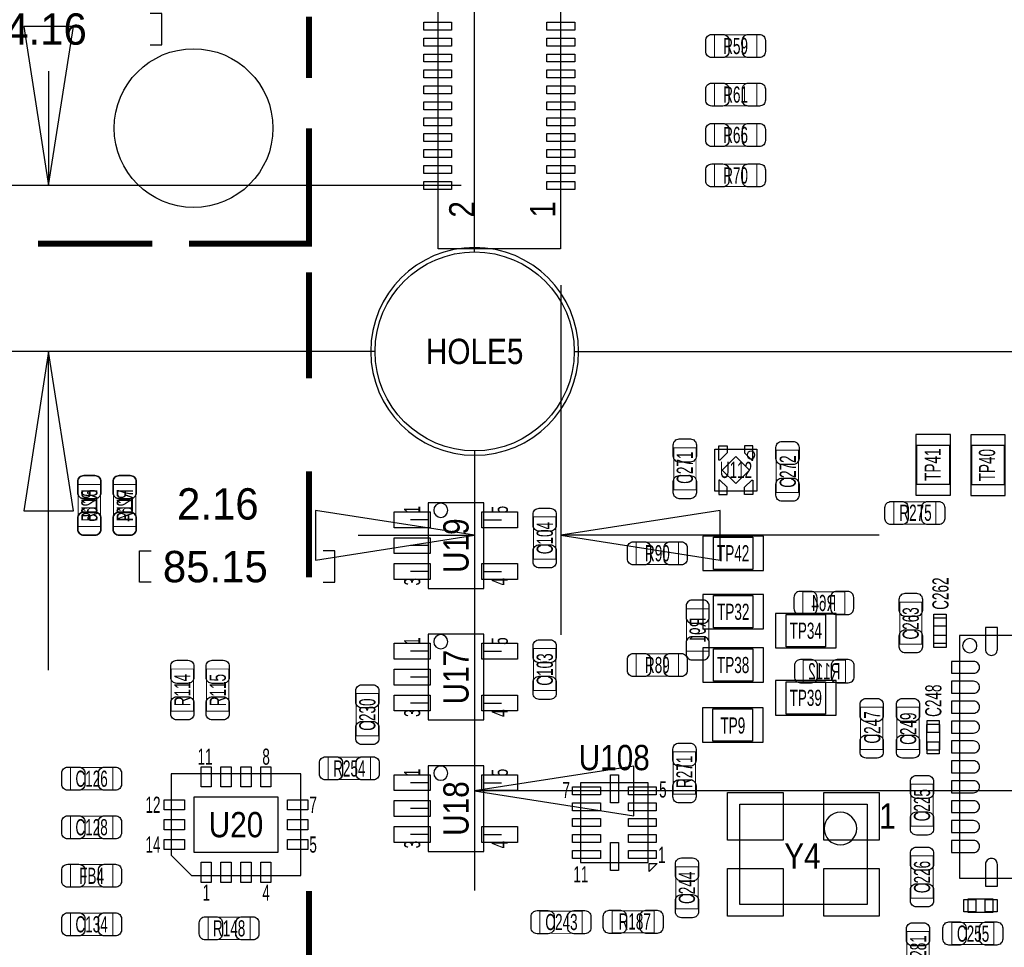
# Model space of a CAD drawing. Extents: x -31 to 174, y -12 to 124.
# Tile 4 of 20: x 36 to 61, y 23 to 47. Entities that reach past the tile are written whole.
import ezdxf
from ezdxf.enums import TextEntityAlignment as Align

# ---------------------------------------------------------------- set-up
doc = ezdxf.new("R2010")
doc.units = 0
for name, color, linetype in [('BG_DIMENSION', 1, 'CONTINUOUS'), ('PG_ASSEMBLY_BOTTOM', 140, 'CONTINUOUS'), ('PG_ASSEMBLY_TOP', 140, 'CONTINUOUS'), ('PIN_BOTTOM', 2, 'CONTINUOUS'), ('PIN_TOP', 160, 'CONTINUOUS'), ('RD_ASSEMBLY_BOTTOM', 140, 'CONTINUOUS'), ('RD_ASSEMBLY_TOP', 140, 'CONTINUOUS')]:
    doc.layers.add(name, color=color, linetype=linetype)

msp = doc.modelspace()

# ---------------------------------------------------------------- linework, layer by layer
at = {"layer": 'BG_DIMENSION'}
for points in [[(47.3456, 40.671242), (47.3456, 71.003922)], [(39.19728, 45.88002), (39.48938, 45.88002), (39.48938, 46.66742), (39.19728, 46.66742)], [(36.01974, 46.340776), (36.64458, 42.340784), (37.26942, 46.340776), (36.01974, 46.340776)], [(36.64458, 45.21327), (36.64458, 42.340784)], [(47.008288, 42.340784), (34.144458, 42.340784)], [(49.50841, 39.840662), (49.50841, 31.058358)], [(44.845478, 38.17112), (-28.512262, 38.17112)], [(44.845478, 38.17112), (34.144458, 38.17112)], [(37.26942, 34.171128), (36.64458, 38.17112), (36.01974, 34.171128), (37.26942, 34.171128)], [(36.64458, 30.171136), (36.64458, 38.17112)], [(49.845722, 38.17112), (91.143582, 38.17112)], [(49.845722, 38.17112), (85.672422, 38.17112)], [(47.3456, 35.670998), (47.3456, 31.058358)], [(47.3456, 35.670998), (47.3456, 24.634698)], [(43.345608, 32.93364), (47.3456, 33.55848), (43.345608, 34.18332), (43.345608, 32.93364)], [(53.508402, 34.18332), (49.50841, 33.55848), (53.508402, 32.93364), (53.508402, 34.18332)], [(44.42333, 33.55848), (47.3456, 33.55848)], [(57.508394, 33.55848), (49.50841, 33.55848)], [(39.22268, 32.37738), (38.93058, 32.37738), (38.93058, 33.16478), (39.22268, 33.16478)], [(43.54068, 32.37738), (43.83278, 32.37738), (43.83278, 33.16478), (43.54068, 33.16478)], [(51.345592, 27.75966), (47.3456, 27.13482), (51.345592, 26.50998), (51.345592, 27.75966)], [(63.21933, 27.13482), (47.3456, 27.13482)]]:
    msp.add_lwpolyline(points, dxfattribs=at)
at = {"layer": 'PG_ASSEMBLY_BOTTOM', "const_width": 0.024892}
for points in [[(37.388292, 33.77692), (37.948108, 33.77692), (37.948108, 34.837116), (37.388292, 34.837116), (37.388292, 33.77692)], [(38.277292, 33.77692), (38.837108, 33.77692), (38.837108, 34.837116), (38.277292, 34.837116), (38.277292, 33.77692)], [(56.645048, 31.576772), (56.645048, 32.136588), (55.584852, 32.136588), (55.584852, 31.576772), (56.645048, 31.576772)], [(52.666392, 30.647132), (53.226208, 30.647132), (53.226208, 31.707328), (52.666392, 31.707328), (52.666392, 30.647132)], [(56.659018, 29.863542), (56.659018, 30.423358), (55.598822, 30.423358), (55.598822, 29.863542), (56.659018, 29.863542)]]:
    msp.add_lwpolyline(points, dxfattribs=at)
at = {"layer": 'PG_ASSEMBLY_TOP'}
for points in [[(46.42612, 40.748966), (46.42612, 61.545216), (49.49952, 61.545216), (49.49952, 40.748966), (46.42612, 40.748966)], [(59.293506, 34.56432), (59.293506, 36.08832), (58.429906, 36.08832), (58.429906, 34.56432), (59.293506, 34.56432)], [(60.668916, 34.56051), (60.668916, 36.08451), (59.805316, 36.08451), (59.805316, 34.56051), (60.668916, 34.56051)], [(46.175676, 34.372042), (46.175676, 32.221932), (47.575724, 32.221932), (47.575724, 34.372042), (46.175676, 34.372042)], [(46.1899, 33.9471), (45.7327, 33.9471)], [(47.5615, 33.9471), (48.0187, 33.9471)], [(54.600094, 33.537906), (53.076094, 33.537906), (53.076094, 32.674306), (54.600094, 32.674306), (54.600094, 33.537906)], [(46.1899, 33.29686), (45.7327, 33.29686)], [(46.1899, 32.64662), (45.7327, 32.64662)], [(47.5615, 32.64662), (48.0187, 32.64662)], [(53.07838, 31.2039), (54.60238, 31.2039), (54.60238, 32.0675), (53.07838, 32.0675), (53.07838, 31.2039)], [(54.89956, 30.72892), (56.42356, 30.72892), (56.42356, 31.59252), (54.89956, 31.59252), (54.89956, 30.72892)], [(46.175676, 31.070042), (46.175676, 28.919932), (47.575724, 28.919932), (47.575724, 31.070042), (46.175676, 31.070042)], [(53.07584, 29.867098), (54.59984, 29.867098), (54.59984, 30.730698), (53.07584, 30.730698), (53.07584, 29.867098)], [(46.1899, 30.6451), (45.7327, 30.6451)], [(47.5615, 30.6451), (48.0187, 30.6451)], [(46.1899, 29.99486), (45.7327, 29.99486)], [(54.89956, 29.04236), (56.42356, 29.04236), (56.42356, 29.90596), (54.89956, 29.90596), (54.89956, 29.04236)], [(46.1899, 29.34462), (45.7327, 29.34462)], [(47.5615, 29.34462), (48.0187, 29.34462)], [(53.06441, 28.36291), (54.58841, 28.36291), (54.58841, 29.22651), (53.06441, 29.22651), (53.06441, 28.36291)], [(46.175676, 27.768042), (46.175676, 25.617932), (47.575724, 25.617932), (47.575724, 27.768042), (46.175676, 27.768042)], [(40.234108, 25.01392), (42.976292, 25.01392), (42.976292, 27.56408), (39.726108, 27.56408), (39.726108, 25.52192), (40.234108, 25.01392)], [(46.1899, 27.3431), (45.7327, 27.3431)], [(47.5615, 27.3431), (48.0187, 27.3431)], [(51.707034, 27.339798), (50.007266, 27.339798), (50.007266, 25.339802), (51.707034, 25.339802), (51.707034, 27.339798)], [(57.20461, 24.286718), (54.00421, 24.286718), (54.00421, 26.801318), (57.20461, 26.801318), (57.20461, 24.286718)], [(46.1899, 26.69286), (45.7327, 26.69286)], [(46.1899, 26.04262), (45.7327, 26.04262)], [(47.5615, 26.04262), (48.0187, 26.04262)]]:
    msp.add_lwpolyline(points, dxfattribs=at)
for points, const_width in [([(43.184318, 45.040804), (43.184318, 46.58106)], 0.1524), ([(54.428898, 46.126908), (54.428898, 45.567092), (53.368702, 45.567092), (53.368702, 46.126908), (54.428898, 46.126908)], 0.024892), ([(54.428898, 44.907708), (54.428898, 44.347892), (53.368702, 44.347892), (53.368702, 44.907708), (54.428898, 44.907708)], 0.024892), ([(40.172132, 40.884094), (43.184318, 40.884094), (43.184318, 43.780964)], 0.1524), ([(54.428898, 43.891708), (54.428898, 43.331892), (53.368702, 43.331892), (53.368702, 43.891708), (54.428898, 43.891708)], 0.024892), ([(54.428898, 42.875708), (54.428898, 42.315892), (53.368702, 42.315892), (53.368702, 42.875708), (54.428898, 42.875708)], 0.024892), ([(36.381182, 40.884094), (39.250112, 40.884094)], 0.1524), ([(43.184318, 40.16375), (43.184318, 37.499798)], 0.1524), ([(52.904898, 34.697162), (52.345082, 34.697162), (52.345082, 35.757358), (52.904898, 35.757358), (52.904898, 34.697162)], 0.024892), ([(54.921912, 35.693858), (55.481728, 35.693858), (55.481728, 34.633662), (54.921912, 34.633662), (54.921912, 35.693858)], 0.024892), ([(43.184318, 35.16376), (43.184318, 32.499808)], 0.1524), ([(37.948108, 33.77692), (37.388292, 33.77692), (37.388292, 34.837116), (37.948108, 34.837116), (37.948108, 33.77692)], 0.024892), ([(38.837108, 33.77692), (38.277292, 33.77692), (38.277292, 34.837116), (38.837108, 34.837116), (38.837108, 33.77692)], 0.024892), ([(57.871614, 33.834832), (57.871614, 34.394648), (58.93181, 34.394648), (58.93181, 33.834832), (57.871614, 33.834832)], 0.024892), ([(48.825912, 34.017204), (49.385728, 34.017204), (49.385728, 32.957008), (48.825912, 32.957008), (48.825912, 34.017204)], 0.024892), ([(51.404774, 32.826198), (51.404774, 33.386014), (52.46497, 33.386014), (52.46497, 32.826198), (51.404774, 32.826198)], 0.024892), ([(58.020712, 31.881318), (58.580528, 31.881318), (58.580528, 30.821122), (58.020712, 30.821122), (58.020712, 31.881318)], 0.024892), ([(48.825912, 30.715204), (49.385728, 30.715204), (49.385728, 29.655008), (48.825912, 29.655008), (48.825912, 30.715204)], 0.024892), ([(51.40452, 30.01899), (51.40452, 30.578806), (52.464716, 30.578806), (52.464716, 30.01899), (51.40452, 30.01899)], 0.024892), ([(40.283892, 29.138626), (39.724076, 29.138626), (39.724076, 30.198822), (40.283892, 30.198822), (40.283892, 29.138626)], 0.024892), ([(41.172892, 29.138626), (40.613076, 29.138626), (40.613076, 30.198822), (41.172892, 30.198822), (41.172892, 29.138626)], 0.024892), ([(44.929298, 28.522422), (44.369482, 28.522422), (44.369482, 29.582618), (44.929298, 29.582618), (44.929298, 28.522422)], 0.024892), ([(57.036462, 29.240988), (57.596278, 29.240988), (57.596278, 28.180792), (57.036462, 28.180792), (57.036462, 29.240988)], 0.024892), ([(58.508138, 28.180792), (57.948322, 28.180792), (57.948322, 29.240988), (58.508138, 29.240988), (58.508138, 28.180792)], 0.024892), ([(44.727368, 27.981148), (44.727368, 27.421332), (43.667172, 27.421332), (43.667172, 27.981148), (44.727368, 27.981148)], 0.024892), ([(52.894738, 27.058112), (52.334922, 27.058112), (52.334922, 28.118308), (52.894738, 28.118308), (52.894738, 27.058112)], 0.024892), ([(38.254178, 27.723084), (38.254178, 27.163268), (37.193982, 27.163268), (37.193982, 27.723084), (38.254178, 27.723084)], 0.024892), ([(58.860944, 26.247344), (58.301128, 26.247344), (58.301128, 27.30754), (58.860944, 27.30754), (58.860944, 26.247344)], 0.024892), ([(38.254178, 26.503884), (38.254178, 25.944068), (37.193982, 25.944068), (37.193982, 26.503884), (38.254178, 26.503884)], 0.024892), ([(58.302906, 25.502616), (58.862722, 25.502616), (58.862722, 24.44242), (58.302906, 24.44242), (58.302906, 25.502616)], 0.024892), ([(37.193982, 24.724868), (37.193982, 25.284684), (38.254178, 25.284684), (38.254178, 24.724868), (37.193982, 24.724868)], 0.024892), ([(52.959508, 24.172672), (52.399692, 24.172672), (52.399692, 25.232868), (52.959508, 25.232868), (52.959508, 24.172672)], 0.024892), ([(43.184318, 24.62276), (43.184318, 22.499828)], 0.1524), ([(37.193982, 23.505668), (37.193982, 24.065484), (38.254178, 24.065484), (38.254178, 23.505668), (37.193982, 23.505668)], 0.024892), ([(50.044858, 24.119078), (50.044858, 23.559262), (48.984662, 23.559262), (48.984662, 24.119078), (50.044858, 24.119078)], 0.024892), ([(51.857148, 24.127968), (51.857148, 23.568152), (50.796952, 23.568152), (50.796952, 24.127968), (51.857148, 24.127968)], 0.024892), ([(40.648382, 23.404068), (40.648382, 23.963884), (41.708578, 23.963884), (41.708578, 23.404068), (40.648382, 23.404068)], 0.024892), ([(59.327542, 23.274782), (59.327542, 23.834598), (60.387738, 23.834598), (60.387738, 23.274782), (59.327542, 23.274782)], 0.024892), ([(58.20029, 23.603966), (58.760106, 23.603966), (58.760106, 22.54377), (58.20029, 22.54377), (58.20029, 23.603966)], 0.024892)]:
    msp.add_lwpolyline(points, dxfattribs=dict(at, const_width=const_width))
for points in [[(49.955704, 38.1762, 1), (44.735496, 38.1762, 1), (49.955704, 38.1762)], [(54.38267, 35.575748, 1), (54.190646, 35.575748, 1), (54.38267, 35.575748)], [(46.6725, 34.18586, 1), (46.3169, 34.18586, 1), (46.6725, 34.18586)], [(46.6725, 30.88386, 1), (46.3169, 30.88386, 1), (46.6725, 30.88386)], [(59.961018, 30.7848, 1), (59.601862, 30.7848, 1), (59.961018, 30.7848)], [(46.6725, 27.58186, 1), (46.3169, 27.58186, 1), (46.6725, 27.58186)], [(56.94045, 26.191718, 1), (56.12257, 26.191718, 1), (56.94045, 26.191718)]]:
    msp.add_lwpolyline(points, format="xyb", dxfattribs=at)
for points in [[(53.38064, 35.719766), (54.430676, 35.719766), (54.430676, 34.66973), (53.38064, 34.66973)], [(58.86704, 30.84449), (59.19724, 30.84449), (59.19724, 31.47441), (58.86704, 31.47441)], [(59.525408, 31.040832), (59.525408, 24.940768), (65.625472, 24.940768), (65.625472, 31.040832)], [(59.02706, 28.80233), (58.69686, 28.80233), (58.69686, 28.17241), (59.02706, 28.17241)], [(51.933348, 25.315926), (51.73091, 25.113488), (51.73091, 25.315926)], [(60.36564, 24.08809), (60.36564, 24.41829), (59.73572, 24.41829), (59.73572, 24.08809)]]:
    msp.add_lwpolyline(points, close=True, dxfattribs=at)
at = {"layer": 'PIN_BOTTOM'}
for points in [[(37.378132, 34.906966), (37.378132, 34.627058, 0.414846), (37.528246, 34.476944), (37.808154, 34.476944, 0.414846), (37.958268, 34.627058), (37.958268, 34.906966, 0.414846), (37.808154, 35.05708), (37.528246, 35.05708, 0.414846)], [(38.267132, 34.906966), (38.267132, 34.627058, 0.414846), (38.417246, 34.476944), (38.697154, 34.476944, 0.414846), (38.847268, 34.627058), (38.847268, 34.906966, 0.414846), (38.697154, 35.05708), (38.417246, 35.05708, 0.414846)], [(37.958268, 33.70707), (37.958268, 33.986978, 0.414846), (37.808154, 34.137092), (37.528246, 34.137092, 0.414846), (37.378132, 33.986978), (37.378132, 33.70707, 0.414846), (37.528246, 33.556956), (37.808154, 33.556956, 0.414846)], [(38.847268, 33.70707), (38.847268, 33.986978, 0.414846), (38.697154, 34.137092), (38.417246, 34.137092, 0.414846), (38.267132, 33.986978), (38.267132, 33.70707, 0.414846), (38.417246, 33.556956), (38.697154, 33.556956, 0.414846)], [(52.656232, 31.777178), (52.656232, 31.49727, 0.414846), (52.806346, 31.347156), (53.086254, 31.347156, 0.414846), (53.236368, 31.49727), (53.236368, 31.777178, 0.414846), (53.086254, 31.927292), (52.806346, 31.927292, 0.414846)], [(55.515002, 31.566612), (55.79491, 31.566612, 0.414846), (55.945024, 31.716726), (55.945024, 31.996634, 0.414846), (55.79491, 32.146748), (55.515002, 32.146748, 0.414846), (55.364888, 31.996634), (55.364888, 31.716726, 0.414846)], [(56.714898, 32.146748), (56.43499, 32.146748, 0.414846), (56.284876, 31.996634), (56.284876, 31.716726, 0.414846), (56.43499, 31.566612), (56.714898, 31.566612, 0.414846), (56.865012, 31.716726), (56.865012, 31.996634, 0.414846)], [(53.236368, 30.577282), (53.236368, 30.85719, 0.414846), (53.086254, 31.007304), (52.806346, 31.007304, 0.414846), (52.656232, 30.85719), (52.656232, 30.577282, 0.414846), (52.806346, 30.427168), (53.086254, 30.427168, 0.414846)], [(55.528972, 29.853382), (55.80888, 29.853382, 0.414846), (55.958994, 30.003496), (55.958994, 30.283404, 0.414846), (55.80888, 30.433518), (55.528972, 30.433518, 0.414846), (55.378858, 30.283404), (55.378858, 30.003496, 0.414846)], [(56.728868, 30.433518), (56.44896, 30.433518, 0.414846), (56.298846, 30.283404), (56.298846, 30.003496, 0.414846), (56.44896, 29.853382), (56.728868, 29.853382, 0.414846), (56.878982, 30.003496), (56.878982, 30.283404, 0.414846)]]:
    msp.add_lwpolyline(points, format="xyb", close=True, dxfattribs=at)
for centre, radius in [((40.2844, 43.784266), 1.9939), ((47.3456, 38.1762), 2.499995)]:
    msp.add_circle(centre, radius, dxfattribs=at)
at = {"layer": 'PIN_TOP'}
for points in [[(46.767242, 46.246415), (46.067218, 46.246415), (46.067218, 46.446313), (46.767242, 46.446313)], [(49.858422, 46.246415), (49.158398, 46.246415), (49.158398, 46.446313), (49.858422, 46.446313)], [(46.767242, 45.846365), (46.067218, 45.846365), (46.067218, 46.046263), (46.767242, 46.046263)], [(49.858422, 45.846365), (49.158398, 45.846365), (49.158398, 46.046263), (49.858422, 46.046263)], [(46.767242, 45.446315), (46.067218, 45.446315), (46.067218, 45.646213), (46.767242, 45.646213)], [(49.858422, 45.446315), (49.158398, 45.446315), (49.158398, 45.646213), (49.858422, 45.646213)], [(46.767242, 45.046265), (46.067218, 45.046265), (46.067218, 45.246163), (46.767242, 45.246163)], [(49.858422, 45.046265), (49.158398, 45.046265), (49.158398, 45.246163), (49.858422, 45.246163)], [(46.767242, 44.646215), (46.067218, 44.646215), (46.067218, 44.846113), (46.767242, 44.846113)], [(49.858422, 44.646215), (49.158398, 44.646215), (49.158398, 44.846113), (49.858422, 44.846113)], [(46.767242, 44.246165), (46.067218, 44.246165), (46.067218, 44.446063), (46.767242, 44.446063)], [(49.858422, 44.246165), (49.158398, 44.246165), (49.158398, 44.446063), (49.858422, 44.446063)], [(46.767242, 43.846115), (46.067218, 43.846115), (46.067218, 44.046013), (46.767242, 44.046013)], [(49.858422, 43.846115), (49.158398, 43.846115), (49.158398, 44.046013), (49.858422, 44.046013)], [(46.767242, 43.446065), (46.067218, 43.446065), (46.067218, 43.645963), (46.767242, 43.645963)], [(49.858422, 43.446065), (49.158398, 43.446065), (49.158398, 43.645963), (49.858422, 43.645963)], [(46.767242, 43.046015), (46.067218, 43.046015), (46.067218, 43.245913), (46.767242, 43.245913)], [(49.858422, 43.046015), (49.158398, 43.046015), (49.158398, 43.245913), (49.858422, 43.245913)], [(46.767242, 42.645965), (46.067218, 42.645965), (46.067218, 42.845863), (46.767242, 42.845863)], [(49.858422, 42.645965), (49.158398, 42.645965), (49.158398, 42.845863), (49.858422, 42.845863)], [(46.767242, 42.245915), (46.067218, 42.245915), (46.067218, 42.445813), (46.767242, 42.445813)], [(49.858422, 42.245915), (49.158398, 42.245915), (49.158398, 42.445813), (49.858422, 42.445813)], [(53.505608, 35.444684), (53.475636, 35.444684), (53.475636, 35.804856), (53.68544, 35.804856), (53.68544, 35.62477)], [(54.305708, 35.444684), (54.33568, 35.444684), (54.33568, 35.804856), (54.125876, 35.804856), (54.125876, 35.62477)], [(59.268106, 34.83102), (58.455306, 34.83102), (58.455306, 35.82162), (59.268106, 35.82162)], [(60.643516, 34.82721), (59.830716, 34.82721), (59.830716, 35.81781), (60.643516, 35.81781)], [(53.566204, 35.194748), (53.905658, 35.534202), (54.245112, 35.194748), (53.905658, 34.855294)], [(53.505608, 34.944812), (53.475636, 34.944812), (53.475636, 34.58464), (53.68544, 34.58464), (53.68544, 34.764726)], [(54.305708, 34.944812), (54.33568, 34.944812), (54.33568, 34.58464), (54.125876, 34.58464), (54.125876, 34.764726)], [(45.325919, 34.147125), (46.225841, 34.147125), (46.225841, 33.747075), (45.325919, 33.747075)], [(47.525559, 34.147125), (48.425481, 34.147125), (48.425481, 33.747075), (47.525559, 33.747075)], [(45.325919, 33.496885), (46.225841, 33.496885), (46.225841, 33.096835), (45.325919, 33.096835)], [(54.333394, 33.512506), (54.333394, 32.699706), (53.342794, 32.699706), (53.342794, 33.512506)], [(45.325919, 32.846645), (46.225841, 32.846645), (46.225841, 32.446595), (45.325919, 32.446595)], [(47.525559, 32.846645), (48.425481, 32.846645), (48.425481, 32.446595), (47.525559, 32.446595)], [(53.34508, 31.2293), (53.34508, 32.0421), (54.33568, 32.0421), (54.33568, 31.2293)], [(55.16626, 30.75432), (55.16626, 31.56712), (56.15686, 31.56712), (56.15686, 30.75432)], [(59.18454, 31.274004), (58.87974, 31.274004), (58.87974, 31.578804), (59.18454, 31.578804)], [(59.18454, 30.740096), (58.87974, 30.740096), (58.87974, 31.044896), (59.18454, 31.044896)], [(45.325919, 30.845125), (46.225841, 30.845125), (46.225841, 30.445075), (45.325919, 30.445075)], [(47.525559, 30.845125), (48.425481, 30.845125), (48.425481, 30.445075), (47.525559, 30.445075)], [(53.34254, 29.892498), (53.34254, 30.705298), (54.33314, 30.705298), (54.33314, 29.892498)], [(45.325919, 30.194885), (46.225841, 30.194885), (46.225841, 29.794835), (45.325919, 29.794835)], [(55.16626, 29.06776), (55.16626, 29.88056), (56.15686, 29.88056), (56.15686, 29.06776)], [(45.325919, 29.544645), (46.225841, 29.544645), (46.225841, 29.144595), (45.325919, 29.144595)], [(47.525559, 29.544645), (48.425481, 29.544645), (48.425481, 29.144595), (47.525559, 29.144595)], [(53.33111, 28.38831), (53.33111, 29.20111), (54.32171, 29.20111), (54.32171, 28.38831)], [(58.70956, 28.906724), (59.01436, 28.906724), (59.01436, 28.601924), (58.70956, 28.601924)], [(58.70956, 28.372816), (59.01436, 28.372816), (59.01436, 28.068016), (58.70956, 28.068016)], [(40.474138, 27.234896), (40.474138, 27.742896), (40.728138, 27.742896), (40.728138, 27.234896)], [(40.974264, 27.234896), (40.974264, 27.742896), (41.228264, 27.742896), (41.228264, 27.234896)], [(41.474136, 27.234896), (41.474136, 27.742896), (41.728136, 27.742896), (41.728136, 27.234896)], [(41.974262, 27.234896), (41.974262, 27.742896), (42.228262, 27.742896), (42.228262, 27.234896)], [(45.325919, 27.543125), (46.225841, 27.543125), (46.225841, 27.143075), (45.325919, 27.143075)], [(47.525559, 27.543125), (48.425481, 27.543125), (48.425481, 27.143075), (47.525559, 27.143075)], [(50.957099, 27.539696), (50.957099, 26.839672), (50.757201, 26.839672), (50.757201, 27.539696)], [(49.807114, 27.239849), (50.507138, 27.239849), (50.507138, 27.039951), (49.807114, 27.039951)], [(51.207162, 27.239849), (51.907186, 27.239849), (51.907186, 27.039951), (51.207162, 27.039951)], [(40.2971, 25.5905), (40.2971, 26.9875), (42.4053, 26.9875), (42.4053, 25.5905)], [(55.09641, 27.095958), (55.09641, 25.897078), (53.69941, 25.897078), (53.69941, 27.095958)], [(57.50941, 27.095958), (57.50941, 25.897078), (56.11241, 25.897078), (56.11241, 27.095958)], [(39.547292, 26.662126), (39.547292, 26.916126), (40.055292, 26.916126), (40.055292, 26.662126)], [(42.647108, 26.662126), (42.647108, 26.916126), (43.155108, 26.916126), (43.155108, 26.662126)], [(45.325919, 26.892885), (46.225841, 26.892885), (46.225841, 26.492835), (45.325919, 26.492835)], [(49.807114, 26.839799), (50.507138, 26.839799), (50.507138, 26.639901), (49.807114, 26.639901)], [(51.207162, 26.839799), (51.907186, 26.839799), (51.907186, 26.639901), (51.207162, 26.639901)], [(39.547292, 26.162), (39.547292, 26.416), (40.055292, 26.416), (40.055292, 26.162)], [(42.647108, 26.162), (42.647108, 26.416), (43.155108, 26.416), (43.155108, 26.162)], [(45.325919, 26.242645), (46.225841, 26.242645), (46.225841, 25.842595), (45.325919, 25.842595)], [(47.525559, 26.242645), (48.425481, 26.242645), (48.425481, 25.842595), (47.525559, 25.842595)], [(49.807114, 26.439749), (50.507138, 26.439749), (50.507138, 26.239851), (49.807114, 26.239851)], [(51.207162, 26.439749), (51.907186, 26.439749), (51.907186, 26.239851), (51.207162, 26.239851)], [(49.807114, 26.039699), (50.507138, 26.039699), (50.507138, 25.839801), (49.807114, 25.839801)], [(51.207162, 26.039699), (51.907186, 26.039699), (51.907186, 25.839801), (51.207162, 25.839801)], [(39.547292, 25.661874), (39.547292, 25.915874), (40.055292, 25.915874), (40.055292, 25.661874)], [(42.647108, 25.661874), (42.647108, 25.915874), (43.155108, 25.915874), (43.155108, 25.661874)], [(50.957099, 25.839928), (50.957099, 25.139904), (50.757201, 25.139904), (50.757201, 25.839928)], [(49.807114, 25.639649), (50.507138, 25.639649), (50.507138, 25.439751), (49.807114, 25.439751)], [(51.207162, 25.639649), (51.907186, 25.639649), (51.907186, 25.439751), (51.207162, 25.439751)], [(40.474138, 24.835104), (40.474138, 25.343104), (40.728138, 25.343104), (40.728138, 24.835104)], [(40.974264, 24.835104), (40.974264, 25.343104), (41.228264, 25.343104), (41.228264, 24.835104)], [(41.474136, 24.835104), (41.474136, 25.343104), (41.728136, 25.343104), (41.728136, 24.835104)], [(41.974262, 24.835104), (41.974262, 25.343104), (42.228262, 25.343104), (42.228262, 24.835104)], [(55.09641, 25.190958), (55.09641, 23.992078), (53.69941, 23.992078), (53.69941, 25.190958)], [(57.50941, 25.190958), (57.50941, 23.992078), (56.11241, 23.992078), (56.11241, 25.190958)], [(59.936126, 24.40559), (59.936126, 24.10079), (59.631326, 24.10079), (59.631326, 24.40559)], [(60.470034, 24.40559), (60.470034, 24.10079), (60.165234, 24.10079), (60.165234, 24.40559)]]:
    msp.add_lwpolyline(points, close=True, dxfattribs=at)
for points in [[(53.298852, 46.137068), (53.57876, 46.137068, -0.414846), (53.728874, 45.986954), (53.728874, 45.707046, -0.414846), (53.57876, 45.556932), (53.298852, 45.556932, -0.414846), (53.148738, 45.707046), (53.148738, 45.986954, -0.414846)], [(54.498748, 45.556932), (54.21884, 45.556932, -0.414846), (54.068726, 45.707046), (54.068726, 45.986954, -0.414846), (54.21884, 46.137068), (54.498748, 46.137068, -0.414846), (54.648862, 45.986954), (54.648862, 45.707046, -0.414846)], [(53.298852, 44.917868), (53.57876, 44.917868, -0.414846), (53.728874, 44.767754), (53.728874, 44.487846, -0.414846), (53.57876, 44.337732), (53.298852, 44.337732, -0.414846), (53.148738, 44.487846), (53.148738, 44.767754, -0.414846)], [(54.498748, 44.337732), (54.21884, 44.337732, -0.414846), (54.068726, 44.487846), (54.068726, 44.767754, -0.414846), (54.21884, 44.917868), (54.498748, 44.917868, -0.414846), (54.648862, 44.767754), (54.648862, 44.487846, -0.414846)], [(53.298852, 43.901868), (53.57876, 43.901868, -0.414846), (53.728874, 43.751754), (53.728874, 43.471846, -0.414846), (53.57876, 43.321732), (53.298852, 43.321732, -0.414846), (53.148738, 43.471846), (53.148738, 43.751754, -0.414846)], [(54.498748, 43.321732), (54.21884, 43.321732, -0.414846), (54.068726, 43.471846), (54.068726, 43.751754, -0.414846), (54.21884, 43.901868), (54.498748, 43.901868, -0.414846), (54.648862, 43.751754), (54.648862, 43.471846, -0.414846)], [(53.298852, 42.885868), (53.57876, 42.885868, -0.414846), (53.728874, 42.735754), (53.728874, 42.455846, -0.414846), (53.57876, 42.305732), (53.298852, 42.305732, -0.414846), (53.148738, 42.455846), (53.148738, 42.735754, -0.414846)], [(54.498748, 42.305732), (54.21884, 42.305732, -0.414846), (54.068726, 42.455846), (54.068726, 42.735754, -0.414846), (54.21884, 42.885868), (54.498748, 42.885868, -0.414846), (54.648862, 42.735754), (54.648862, 42.455846, -0.414846)], [(52.915058, 35.827208), (52.915058, 35.5473, -0.414846), (52.764944, 35.397186), (52.485036, 35.397186, -0.414846), (52.334922, 35.5473), (52.334922, 35.827208, -0.414846), (52.485036, 35.977322), (52.764944, 35.977322, -0.414846)], [(55.491888, 35.763708), (55.491888, 35.4838, -0.414846), (55.341774, 35.333686), (55.061866, 35.333686, -0.414846), (54.911752, 35.4838), (54.911752, 35.763708, -0.414846), (55.061866, 35.913822), (55.341774, 35.913822, -0.414846)], [(37.958268, 34.906966), (37.958268, 34.627058, -0.414846), (37.808154, 34.476944), (37.528246, 34.476944, -0.414846), (37.378132, 34.627058), (37.378132, 34.906966, -0.414846), (37.528246, 35.05708), (37.808154, 35.05708, -0.414846)], [(38.847268, 34.906966), (38.847268, 34.627058, -0.414846), (38.697154, 34.476944), (38.417246, 34.476944, -0.414846), (38.267132, 34.627058), (38.267132, 34.906966, -0.414846), (38.417246, 35.05708), (38.697154, 35.05708, -0.414846)], [(52.334922, 34.627312), (52.334922, 34.90722, -0.414846), (52.485036, 35.057334), (52.764944, 35.057334, -0.414846), (52.915058, 34.90722), (52.915058, 34.627312, -0.414846), (52.764944, 34.477198), (52.485036, 34.477198, -0.414846)], [(54.911752, 34.563812), (54.911752, 34.84372, -0.414846), (55.061866, 34.993834), (55.341774, 34.993834, -0.414846), (55.491888, 34.84372), (55.491888, 34.563812, -0.414846), (55.341774, 34.413698), (55.061866, 34.413698, -0.414846)], [(57.801764, 34.404808), (58.081672, 34.404808, -0.414846), (58.231786, 34.254694), (58.231786, 33.974786, -0.414846), (58.081672, 33.824672), (57.801764, 33.824672, -0.414846), (57.65165, 33.974786), (57.65165, 34.254694, -0.414846)], [(59.00166, 33.824672), (58.721752, 33.824672, -0.414846), (58.571638, 33.974786), (58.571638, 34.254694, -0.414846), (58.721752, 34.404808), (59.00166, 34.404808, -0.414846), (59.151774, 34.254694), (59.151774, 33.974786, -0.414846)], [(37.378132, 33.70707), (37.378132, 33.986978, -0.414846), (37.528246, 34.137092), (37.808154, 34.137092, -0.414846), (37.958268, 33.986978), (37.958268, 33.70707, -0.414846), (37.808154, 33.556956), (37.528246, 33.556956, -0.414846)], [(38.267132, 33.70707), (38.267132, 33.986978, -0.414846), (38.417246, 34.137092), (38.697154, 34.137092, -0.414846), (38.847268, 33.986978), (38.847268, 33.70707, -0.414846), (38.697154, 33.556956), (38.417246, 33.556956, -0.414846)], [(49.395888, 34.087054), (49.395888, 33.807146, -0.414846), (49.245774, 33.657032), (48.965866, 33.657032, -0.414846), (48.815752, 33.807146), (48.815752, 34.087054, -0.414846), (48.965866, 34.237168), (49.245774, 34.237168, -0.414846)], [(51.334924, 33.396174), (51.614832, 33.396174, -0.414846), (51.764946, 33.24606), (51.764946, 32.966152, -0.414846), (51.614832, 32.816038), (51.334924, 32.816038, -0.414846), (51.18481, 32.966152), (51.18481, 33.24606, -0.414846)], [(52.53482, 32.816038), (52.254912, 32.816038, -0.414846), (52.104798, 32.966152), (52.104798, 33.24606, -0.414846), (52.254912, 33.396174), (52.53482, 33.396174, -0.414846), (52.684934, 33.24606), (52.684934, 32.966152, -0.414846)], [(48.815752, 32.887158), (48.815752, 33.167066, -0.414846), (48.965866, 33.31718), (49.245774, 33.31718, -0.414846), (49.395888, 33.167066), (49.395888, 32.887158, -0.414846), (49.245774, 32.737044), (48.965866, 32.737044, -0.414846)], [(58.590688, 31.951168), (58.590688, 31.67126, -0.414846), (58.440574, 31.521146), (58.160666, 31.521146, -0.414846), (58.010552, 31.67126), (58.010552, 31.951168, -0.414846), (58.160666, 32.101282), (58.440574, 32.101282, -0.414846)], [(58.010552, 30.751272), (58.010552, 31.03118, -0.414846), (58.160666, 31.181294), (58.440574, 31.181294, -0.414846), (58.590688, 31.03118), (58.590688, 30.751272, -0.414846), (58.440574, 30.601158), (58.160666, 30.601158, -0.414846)], [(60.475622, 31.24073), (60.175394, 31.24073), (60.175394, 30.69082, 0.414214), (60.325508, 30.540706, 0.414214), (60.475622, 30.69082)], [(49.395888, 30.785054), (49.395888, 30.505146, -0.414846), (49.245774, 30.355032), (48.965866, 30.355032, -0.414846), (48.815752, 30.505146), (48.815752, 30.785054, -0.414846), (48.965866, 30.935168), (49.245774, 30.935168, -0.414846)], [(40.294052, 30.268672), (40.294052, 29.988764, -0.414846), (40.143938, 29.83865), (39.86403, 29.83865, -0.414846), (39.713916, 29.988764), (39.713916, 30.268672, -0.414846), (39.86403, 30.418786), (40.143938, 30.418786, -0.414846)], [(41.183052, 30.268672), (41.183052, 29.988764, -0.414846), (41.032938, 29.83865), (40.75303, 29.83865, -0.414846), (40.602916, 29.988764), (40.602916, 30.268672, -0.414846), (40.75303, 30.418786), (41.032938, 30.418786, -0.414846)], [(51.33467, 30.588966), (51.614578, 30.588966, -0.414846), (51.764692, 30.438852), (51.764692, 30.158944, -0.414846), (51.614578, 30.00883), (51.33467, 30.00883, -0.414846), (51.184556, 30.158944), (51.184556, 30.438852, -0.414846)], [(52.534566, 30.00883), (52.254658, 30.00883, -0.414846), (52.104544, 30.158944), (52.104544, 30.438852, -0.414846), (52.254658, 30.588966), (52.534566, 30.588966, -0.414846), (52.68468, 30.438852), (52.68468, 30.158944, -0.414846)], [(59.32551, 30.390846), (59.32551, 30.090618), (59.87542, 30.090618, 0.414214), (60.025534, 30.240732, 0.414214), (59.87542, 30.390846)], [(48.815752, 29.585158), (48.815752, 29.865066, -0.414846), (48.965866, 30.01518), (49.245774, 30.01518, -0.414846), (49.395888, 29.865066), (49.395888, 29.585158, -0.414846), (49.245774, 29.435044), (48.965866, 29.435044, -0.414846)], [(44.939458, 29.652468), (44.939458, 29.37256, -0.414846), (44.789344, 29.222446), (44.509436, 29.222446, -0.414846), (44.359322, 29.37256), (44.359322, 29.652468, -0.414846), (44.509436, 29.802582), (44.789344, 29.802582, -0.414846)], [(59.32551, 29.890974), (59.32551, 29.590746), (59.87542, 29.590746, 0.414214), (60.025534, 29.74086, 0.414214), (59.87542, 29.890974)], [(39.713916, 29.068776), (39.713916, 29.348684, -0.414846), (39.86403, 29.498798), (40.143938, 29.498798, -0.414846), (40.294052, 29.348684), (40.294052, 29.068776, -0.414846), (40.143938, 28.918662), (39.86403, 28.918662, -0.414846)], [(40.602916, 29.068776), (40.602916, 29.348684, -0.414846), (40.75303, 29.498798), (41.032938, 29.498798, -0.414846), (41.183052, 29.348684), (41.183052, 29.068776, -0.414846), (41.032938, 28.918662), (40.75303, 28.918662, -0.414846)], [(57.606438, 29.310838), (57.606438, 29.03093, -0.414846), (57.456324, 28.880816), (57.176416, 28.880816, -0.414846), (57.026302, 29.03093), (57.026302, 29.310838, -0.414846), (57.176416, 29.460952), (57.456324, 29.460952, -0.414846)], [(58.518298, 29.310838), (58.518298, 29.03093, -0.414846), (58.368184, 28.880816), (58.088276, 28.880816, -0.414846), (57.938162, 29.03093), (57.938162, 29.310838, -0.414846), (58.088276, 29.460952), (58.368184, 29.460952, -0.414846)], [(59.32551, 29.390848), (59.32551, 29.09062), (59.87542, 29.09062, 0.414214), (60.025534, 29.240734, 0.414214), (59.87542, 29.390848)], [(44.359322, 28.452572), (44.359322, 28.73248, -0.414846), (44.509436, 28.882594), (44.789344, 28.882594, -0.414846), (44.939458, 28.73248), (44.939458, 28.452572, -0.414846), (44.789344, 28.302458), (44.509436, 28.302458, -0.414846)], [(59.32551, 28.890976), (59.32551, 28.590748), (59.87542, 28.590748, 0.414214), (60.025534, 28.740862, 0.414214), (59.87542, 28.890976)], [(57.026302, 28.110942), (57.026302, 28.39085, -0.414846), (57.176416, 28.540964), (57.456324, 28.540964, -0.414846), (57.606438, 28.39085), (57.606438, 28.110942, -0.414846), (57.456324, 27.960828), (57.176416, 27.960828, -0.414846)], [(57.938162, 28.110942), (57.938162, 28.39085, -0.414846), (58.088276, 28.540964), (58.368184, 28.540964, -0.414846), (58.518298, 28.39085), (58.518298, 28.110942, -0.414846), (58.368184, 27.960828), (58.088276, 27.960828, -0.414846)], [(52.904898, 28.188158), (52.904898, 27.90825, -0.414846), (52.754784, 27.758136), (52.474876, 27.758136, -0.414846), (52.324762, 27.90825), (52.324762, 28.188158, -0.414846), (52.474876, 28.338272), (52.754784, 28.338272, -0.414846)], [(59.32551, 28.39085), (59.32551, 28.090622), (59.87542, 28.090622, 0.414214), (60.025534, 28.240736, 0.414214), (59.87542, 28.39085)], [(43.597322, 27.991308), (43.87723, 27.991308, -0.414846), (44.027344, 27.841194), (44.027344, 27.561286, -0.414846), (43.87723, 27.411172), (43.597322, 27.411172, -0.414846), (43.447208, 27.561286), (43.447208, 27.841194, -0.414846)], [(44.797218, 27.411172), (44.51731, 27.411172, -0.414846), (44.367196, 27.561286), (44.367196, 27.841194, -0.414846), (44.51731, 27.991308), (44.797218, 27.991308, -0.414846), (44.947332, 27.841194), (44.947332, 27.561286, -0.414846)], [(37.124132, 27.733244), (37.40404, 27.733244, -0.414846), (37.554154, 27.58313), (37.554154, 27.303222, -0.414846), (37.40404, 27.153108), (37.124132, 27.153108, -0.414846), (36.974018, 27.303222), (36.974018, 27.58313, -0.414846)], [(38.324028, 27.153108), (38.04412, 27.153108, -0.414846), (37.894006, 27.303222), (37.894006, 27.58313, -0.414846), (38.04412, 27.733244), (38.324028, 27.733244, -0.414846), (38.474142, 27.58313), (38.474142, 27.303222, -0.414846)], [(59.32551, 27.890978), (59.32551, 27.59075), (59.87542, 27.59075, 0.414214), (60.025534, 27.740864, 0.414214), (59.87542, 27.890978)], [(58.871104, 27.37739), (58.871104, 27.097482, -0.414846), (58.72099, 26.947368), (58.441082, 26.947368, -0.414846), (58.290968, 27.097482), (58.290968, 27.37739, -0.414846), (58.441082, 27.527504), (58.72099, 27.527504, -0.414846)], [(52.324762, 26.988262), (52.324762, 27.26817, -0.414846), (52.474876, 27.418284), (52.754784, 27.418284, -0.414846), (52.904898, 27.26817), (52.904898, 26.988262, -0.414846), (52.754784, 26.838148), (52.474876, 26.838148, -0.414846)], [(59.32551, 27.390852), (59.32551, 27.090624), (59.87542, 27.090624, 0.414214), (60.025534, 27.240738, 0.414214), (59.87542, 27.390852)], [(59.32551, 26.89098), (59.32551, 26.590752), (59.87542, 26.590752, 0.414214), (60.025534, 26.740866, 0.414214), (59.87542, 26.89098)], [(37.124132, 26.514044), (37.40404, 26.514044, -0.414846), (37.554154, 26.36393), (37.554154, 26.084022, -0.414846), (37.40404, 25.933908), (37.124132, 25.933908, -0.414846), (36.974018, 26.084022), (36.974018, 26.36393, -0.414846)], [(38.324028, 25.933908), (38.04412, 25.933908, -0.414846), (37.894006, 26.084022), (37.894006, 26.36393, -0.414846), (38.04412, 26.514044), (38.324028, 26.514044, -0.414846), (38.474142, 26.36393), (38.474142, 26.084022, -0.414846)], [(58.290968, 26.177494), (58.290968, 26.457402, -0.414846), (58.441082, 26.607516), (58.72099, 26.607516, -0.414846), (58.871104, 26.457402), (58.871104, 26.177494, -0.414846), (58.72099, 26.02738), (58.441082, 26.02738, -0.414846)], [(59.32551, 26.390854), (59.32551, 26.090626), (59.87542, 26.090626, 0.414214), (60.025534, 26.24074, 0.414214), (59.87542, 26.390854)], [(58.872882, 25.572466), (58.872882, 25.292558, -0.414846), (58.722768, 25.142444), (58.44286, 25.142444, -0.414846), (58.292746, 25.292558), (58.292746, 25.572466, -0.414846), (58.44286, 25.72258), (58.722768, 25.72258, -0.414846)], [(59.32551, 25.890982), (59.32551, 25.590754), (59.87542, 25.590754, 0.414214), (60.025534, 25.740868, 0.414214), (59.87542, 25.890982)], [(37.124132, 25.294844), (37.40404, 25.294844, -0.414846), (37.554154, 25.14473), (37.554154, 24.864822, -0.414846), (37.40404, 24.714708), (37.124132, 24.714708, -0.414846), (36.974018, 24.864822), (36.974018, 25.14473, -0.414846)], [(38.324028, 24.714708), (38.04412, 24.714708, -0.414846), (37.894006, 24.864822), (37.894006, 25.14473, -0.414846), (38.04412, 25.294844), (38.324028, 25.294844, -0.414846), (38.474142, 25.14473), (38.474142, 24.864822, -0.414846)], [(52.969668, 25.302718), (52.969668, 25.02281, -0.414846), (52.819554, 24.872696), (52.539646, 24.872696, -0.414846), (52.389532, 25.02281), (52.389532, 25.302718, -0.414846), (52.539646, 25.452832), (52.819554, 25.452832, -0.414846)], [(60.175394, 24.74087), (60.475622, 24.74087), (60.475622, 25.29078, 0.414214), (60.325508, 25.440894, 0.414214), (60.175394, 25.29078)], [(58.292746, 24.37257), (58.292746, 24.652478, -0.414846), (58.44286, 24.802592), (58.722768, 24.802592, -0.414846), (58.872882, 24.652478), (58.872882, 24.37257, -0.414846), (58.722768, 24.222456), (58.44286, 24.222456, -0.414846)], [(52.389532, 24.102822), (52.389532, 24.38273, -0.414846), (52.539646, 24.532844), (52.819554, 24.532844, -0.414846), (52.969668, 24.38273), (52.969668, 24.102822, -0.414846), (52.819554, 23.952708), (52.539646, 23.952708, -0.414846)], [(37.124132, 24.075644), (37.40404, 24.075644, -0.414846), (37.554154, 23.92553), (37.554154, 23.645622, -0.414846), (37.40404, 23.495508), (37.124132, 23.495508, -0.414846), (36.974018, 23.645622), (36.974018, 23.92553, -0.414846)], [(38.324028, 23.495508), (38.04412, 23.495508, -0.414846), (37.894006, 23.645622), (37.894006, 23.92553, -0.414846), (38.04412, 24.075644), (38.324028, 24.075644, -0.414846), (38.474142, 23.92553), (38.474142, 23.645622, -0.414846)], [(48.914812, 24.129238), (49.19472, 24.129238, -0.414846), (49.344834, 23.979124), (49.344834, 23.699216, -0.414846), (49.19472, 23.549102), (48.914812, 23.549102, -0.414846), (48.764698, 23.699216), (48.764698, 23.979124, -0.414846)], [(50.114708, 23.549102), (49.8348, 23.549102, -0.414846), (49.684686, 23.699216), (49.684686, 23.979124, -0.414846), (49.8348, 24.129238), (50.114708, 24.129238, -0.414846), (50.264822, 23.979124), (50.264822, 23.699216, -0.414846)], [(50.727102, 24.138128), (51.00701, 24.138128, -0.414846), (51.157124, 23.988014), (51.157124, 23.708106, -0.414846), (51.00701, 23.557992), (50.727102, 23.557992, -0.414846), (50.576988, 23.708106), (50.576988, 23.988014, -0.414846)], [(51.926998, 23.557992), (51.64709, 23.557992, -0.414846), (51.496976, 23.708106), (51.496976, 23.988014, -0.414846), (51.64709, 24.138128), (51.926998, 24.138128, -0.414846), (52.077112, 23.988014), (52.077112, 23.708106, -0.414846)], [(40.578532, 23.974044), (40.85844, 23.974044, -0.414846), (41.008554, 23.82393), (41.008554, 23.544022, -0.414846), (40.85844, 23.393908), (40.578532, 23.393908, -0.414846), (40.428418, 23.544022), (40.428418, 23.82393, -0.414846)], [(41.778428, 23.393908), (41.49852, 23.393908, -0.414846), (41.348406, 23.544022), (41.348406, 23.82393, -0.414846), (41.49852, 23.974044), (41.778428, 23.974044, -0.414846), (41.928542, 23.82393), (41.928542, 23.544022, -0.414846)], [(58.770266, 23.673816), (58.770266, 23.393908, -0.414846), (58.620152, 23.243794), (58.340244, 23.243794, -0.414846), (58.19013, 23.393908), (58.19013, 23.673816, -0.414846), (58.340244, 23.82393), (58.620152, 23.82393, -0.414846)], [(59.257692, 23.844758), (59.5376, 23.844758, -0.414846), (59.687714, 23.694644), (59.687714, 23.414736, -0.414846), (59.5376, 23.264622), (59.257692, 23.264622, -0.414846), (59.107578, 23.414736), (59.107578, 23.694644, -0.414846)], [(60.457588, 23.264622), (60.17768, 23.264622, -0.414846), (60.027566, 23.414736), (60.027566, 23.694644, -0.414846), (60.17768, 23.844758), (60.457588, 23.844758, -0.414846), (60.607702, 23.694644), (60.607702, 23.414736, -0.414846)]]:
    msp.add_lwpolyline(points, format="xyb", close=True, dxfattribs=at)
for centre, radius in [((40.2844, 43.784266), 1.9939), ((47.3456, 38.1762), 2.499995)]:
    msp.add_circle(centre, radius, dxfattribs=at)

# ---------------------------------------------------------------- texts
at = {"layer": 'BG_DIMENSION'}
for s, p in [('164.16', (34.38398, 45.88002)), ('2.16', (39.87038, 33.95218)), ('85.15', (39.51478, 32.37738))]:
    msp.add_text(s, height=0.7874, dxfattribs=at).set_placement(p)
at = {"layer": 'PG_ASSEMBLY_TOP', "width": 0.88}
for s, p in [('2', (47.34052, 41.536366)), ('1', (49.37252, 41.536366))]:
    msp.add_text(s, height=0.635, rotation=90, dxfattribs=at).set_placement(p)
at = {"layer": 'PG_ASSEMBLY_TOP', "width": 0.625}
for s, p in [('1', (45.97908, 34.2011)), ('5', (48.17872, 34.2011)), ('3', (45.97908, 32.39262)), ('4', (48.17872, 32.39262)), ('1', (45.97908, 30.8991)), ('5', (48.17872, 30.8991)), ('3', (45.97908, 29.09062)), ('4', (48.17872, 29.09062)), ('1', (45.97908, 27.5971)), ('5', (48.17872, 27.5971)), ('3', (45.97908, 25.78862)), ('4', (48.17872, 25.78862))]:
    msp.add_text(s, height=0.4064, rotation=90, dxfattribs=at).set_placement(p, align=Align.CENTER)
at = {"layer": 'PG_ASSEMBLY_TOP'}
for s, height, width, p in [('11', 0.4064, 0.625, (40.385238, 27.793696)), ('8', 0.4064, 0.625, (42.012362, 27.793696)), ('7', 0.4064, 0.625, (49.54905, 26.95575)), ('5', 0.4064, 0.625, (51.97856, 26.96972)), ('12', 0.4064, 0.625, (39.077392, 26.585926)), ('7', 0.4064, 0.625, (43.193208, 26.585926)), ('1', 0.635, 0.88, (57.50433, 26.18867)), ('14', 0.4064, 0.625, (39.077392, 25.585674)), ('5', 0.4064, 0.625, (43.193208, 25.585674)), ('1', 0.4064, 0.625, (51.95189, 25.32761)), ('11', 0.4064, 0.625, (49.82464, 24.83993)), ('1', 0.4064, 0.625, (40.512238, 24.377904)), ('4', 0.4064, 0.625, (42.012362, 24.377904))]:
    msp.add_text(s, height=height, dxfattribs=dict(at, width=width)).set_placement(p)
at = {"layer": 'RD_ASSEMBLY_BOTTOM', "text_generation_flag": 2, "width": 0.625}
for s, p in [('R265', (37.8714, 34.307018)), ('R264', (38.7604, 34.307018)), ('R91', (53.149246, 31.17723))]:
    msp.add_text(s, height=0.4064, rotation=90, dxfattribs=at).set_placement(p, align=Align.CENTER)
for s, p in [('R64', (56.11495, 31.65348)), ('R112', (56.12892, 29.94025))]:
    msp.add_text(s, height=0.4064, dxfattribs=at).set_placement(p, align=Align.CENTER)
at = {"layer": 'RD_ASSEMBLY_TOP'}
for s, height, width, p in [('R59', 0.4064, 0.625, (53.8988, 45.6438)), ('R61', 0.4064, 0.625, (53.8988, 44.4246)), ('R66', 0.4064, 0.625, (53.8988, 43.4086)), ('R70', 0.4064, 0.625, (53.8988, 42.3926)), ('HOLE5', 0.635, 0.88, (47.3456, 37.8587)), ('U112', 0.4064, 0.625, (53.90896, 34.99612)), ('R275', 0.4064, 0.625, (58.41873, 33.92043)), ('R90', 0.4064, 0.625, (51.934872, 32.902906)), ('TP42', 0.4064, 0.625, (53.838094, 32.902906)), ('TP32', 0.4064, 0.625, (53.84038, 31.4325)), ('TP34', 0.4064, 0.625, (55.66156, 30.95752)), ('R89', 0.4064, 0.625, (51.934618, 30.095698)), ('TP38', 0.4064, 0.625, (53.83784, 30.095698)), ('TP39', 0.4064, 0.625, (55.66156, 29.27096)), ('TP9', 0.4064, 0.625, (53.83022, 28.57627)), ('U108', 0.635, 0.88, (50.8508, 27.65679)), ('R254', 0.4064, 0.625, (44.19727, 27.49804)), ('C126', 0.4064, 0.625, (37.72408, 27.239976)), ('U20', 0.635, 0.88, (41.3512, 25.9715)), ('C128', 0.4064, 0.625, (37.72408, 26.020776)), ('FB4', 0.4064, 0.625, (37.72408, 24.801576)), ('C134', 0.4064, 0.625, (37.72408, 23.582376)), ('C243', 0.4064, 0.625, (49.52492, 23.63978)), ('R187', 0.4064, 0.625, (51.36515, 23.65375)), ('R148', 0.4064, 0.625, (41.17848, 23.480776)), ('C255', 0.4064, 0.625, (59.86399, 23.34895))]:
    msp.add_text(s, height=height, dxfattribs=dict(at, width=width)).set_placement(p, align=Align.CENTER)
for s, height, width, p in [('C271', 0.4064, 0.625, (52.82565, 35.2552)), ('TP41', 0.4064, 0.625, (59.05119, 35.3314)), ('TP40', 0.4064, 0.625, (60.41644, 35.3187)), ('C272', 0.4064, 0.625, (55.41264, 35.15741)), ('R116', 0.4064, 0.625, (37.8714, 34.307018)), ('R117', 0.4064, 0.625, (38.7604, 34.307018)), ('U19', 0.635, 0.88, (47.1932, 33.29686)), ('C104', 0.4064, 0.625, (49.30902, 33.487106)), ('C262', 0.4064, 0.625, (59.24804, 32.09163)), ('C263', 0.4064, 0.625, (58.50001, 31.3436)), ('U17', 0.635, 0.88, (47.1932, 29.99486)), ('C103', 0.4064, 0.625, (49.30902, 30.185106)), ('R114', 0.4064, 0.625, (40.207184, 29.668724)), ('R115', 0.4064, 0.625, (41.096184, 29.668724)), ('C248', 0.4064, 0.625, (59.06897, 29.40177)), ('C230', 0.4064, 0.625, (44.85259, 29.05252)), ('C247', 0.4064, 0.625, (57.53354, 28.72994)), ('C249', 0.4064, 0.625, (58.43778, 28.69946)), ('R271', 0.4064, 0.625, (52.81676, 27.61615)), ('U18', 0.635, 0.88, (47.1932, 26.69286)), ('C225', 0.4064, 0.625, (58.784236, 26.777442)), ('C226', 0.4064, 0.625, (58.786014, 24.972518)), ('C244', 0.4064, 0.625, (52.87899, 24.70277)), ('R281', 0.4064, 0.625, (58.68797, 23.10511))]:
    msp.add_text(s, height=height, rotation=90, dxfattribs=dict(at, width=width)).set_placement(p, align=Align.CENTER)
at = {"layer": 'RD_ASSEMBLY_TOP', "width": 0.88}
msp.add_text('Y4', height=0.635, dxfattribs=at).set_placement((55.12054, 25.18664))

doc.saveas('drawing.dxf')
